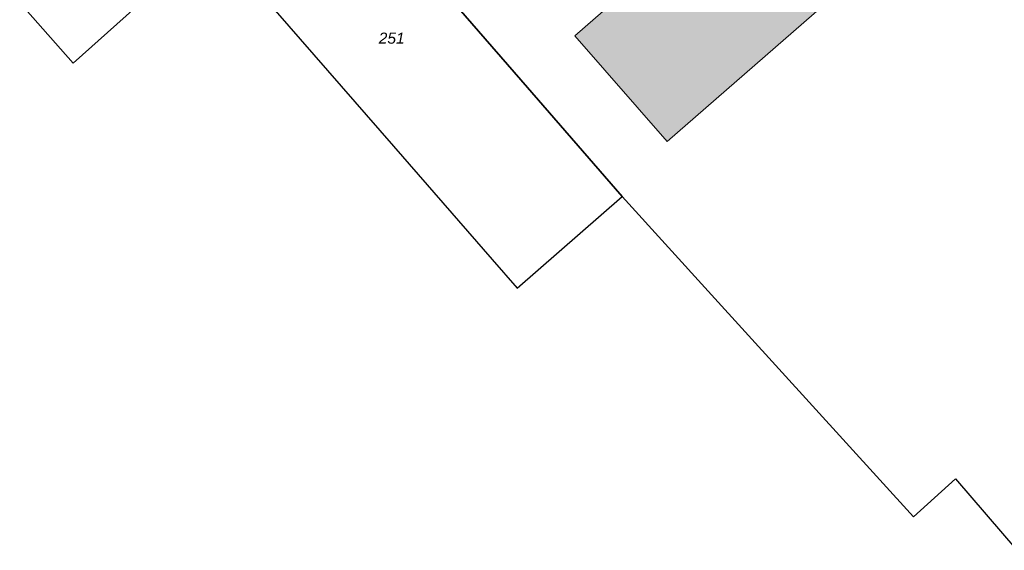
# Model space of a CAD drawing. Header units: metres. Extents: x 32338650 to 32340431, y 5701793 to 5703325.
# Tile 19 of 256: x 32339125 to 32339236, y 5702192 to 5702252. Entities that reach past the tile are written whole.
import ezdxf

# ---------------------------------------------------------------- set-up
doc = ezdxf.new("R2010")
doc.units = ezdxf.units.M
doc.header["$LTSCALE"] = 0.1
for name, color, linetype, lineweight, true_color in [('LPB-BE-Flurstück_Grenze', 7, 'Continuous', 70, 0x004c99), ('LPB-BE-Flurstück_Nummer', 7, 'Continuous', 70, 0x004c99), ('LPB-BE-Gebäude', 7, 'Continuous', 70, 0x004c99)]:
    doc.layers.add(name, color=color, linetype=linetype, lineweight=lineweight, true_color=true_color)
doc.styles.add('Arial (italic)', font='ariali.ttf')

msp = doc.modelspace()

# ---------------------------------------------------------------- hatches: boundary and pattern name
at = {"layer": 'LPB-BE-Gebäude', "linetype": 'Continuous', "lineweight": 0, "true_color": 0xc7c8ca}
msp.add_hatch(color=9, dxfattribs=at).paths.add_polyline_path([(32339218.857, 5702256.57), (32339208.451, 5702268.483), (32339187.526, 5702250.203), (32339197.934, 5702238.287), (32339218.857, 5702256.57)])
msp.add_hatch(color=9, dxfattribs=at).paths.add_polyline_path([(32339218.857, 5702256.57), (32339208.451, 5702268.483), (32339187.526, 5702250.203), (32339197.934, 5702238.287), (32339218.857, 5702256.57)])

# ---------------------------------------------------------------- linework, layer by layer
at = {"layer": 'LPB-BE-Flurstück_Grenze', "color": 253, "linetype": 'Continuous', "lineweight": 25, "true_color": 0xadadad, "transparency": 33554687, "flags": 128}
for points in [[(32339192.835, 5702232.067), (32339181.415, 5702245.226), (32339160.076, 5702269.819), (32339159.886, 5702270.047), (32339148.609, 5702283.04), (32339143.21, 5702289.266), (32339132.141, 5702279.693), (32339134.064, 5702277.512), (32339140.871, 5702269.767), (32339142.028, 5702268.439), (32339142.946, 5702267.4), (32339142.002, 5702266.578), (32339146.303, 5702261.638), (32339152.2, 5702254.861), (32339159.645, 5702246.299), (32339167.071, 5702237.768), (32339172.633, 5702231.376), (32339178.186, 5702224.993), (32339181.014, 5702221.735), (32339192.835, 5702232.067)], [(32339192.835, 5702232.067), (32339181.415, 5702245.226), (32339160.076, 5702269.819), (32339159.886, 5702270.047), (32339148.609, 5702283.04), (32339143.21, 5702289.266), (32339132.141, 5702279.693), (32339134.064, 5702277.512), (32339140.871, 5702269.767), (32339142.028, 5702268.439), (32339142.946, 5702267.4), (32339142.002, 5702266.578), (32339146.303, 5702261.638), (32339152.2, 5702254.861), (32339159.645, 5702246.299), (32339167.071, 5702237.768), (32339172.633, 5702231.376), (32339178.186, 5702224.993), (32339181.014, 5702221.735), (32339192.835, 5702232.067)], [(32339132.995, 5702267.048), (32339126.342, 5702274.677), (32339116.892, 5702266.508), (32339115.18, 5702265.027), (32339116.691, 5702263.314), (32339125.546, 5702253.243), (32339130.938, 5702247.107), (32339141.865, 5702256.887), (32339141.359, 5702257.468), (32339133.769, 5702266.166), (32339132.995, 5702267.048)], [(32339132.995, 5702267.048), (32339126.342, 5702274.677), (32339116.892, 5702266.508), (32339115.18, 5702265.027), (32339116.691, 5702263.314), (32339125.546, 5702253.243), (32339130.938, 5702247.107), (32339141.865, 5702256.887), (32339141.359, 5702257.468), (32339133.769, 5702266.166), (32339132.995, 5702267.048)], [(32339160.076, 5702269.819), (32339181.415, 5702245.226), (32339192.835, 5702232.067), (32339202.928, 5702220.975), (32339225.696, 5702195.956), (32339230.437, 5702200.225), (32339237.345, 5702192.181)], [(32339160.076, 5702269.819), (32339181.415, 5702245.226), (32339192.835, 5702232.067), (32339202.928, 5702220.975), (32339225.696, 5702195.956), (32339230.437, 5702200.225), (32339237.345, 5702192.181)]]:
    msp.add_lwpolyline(points, dxfattribs=at)
at = {"layer": 'LPB-BE-Gebäude', "color": 7, "linetype": 'Continuous', "lineweight": 9, "flags": 128}
msp.add_lwpolyline([(32339218.857, 5702256.57), (32339208.451, 5702268.483), (32339187.526, 5702250.203), (32339197.934, 5702238.287), (32339218.857, 5702256.57)], dxfattribs=at)
msp.add_lwpolyline([(32339218.857, 5702256.57), (32339208.451, 5702268.483), (32339187.526, 5702250.203), (32339197.934, 5702238.287), (32339218.857, 5702256.57)], dxfattribs=at)

# ---------------------------------------------------------------- texts
at = {"layer": 'LPB-BE-Flurstück_Nummer', "color": 252, "true_color": 0x888888, "insert": (32339166.863, 5702250.566), "char_height": 1.25, "width": 4.010625, "attachment_point": 2, "line_spacing_factor": 1.004016, "style": 'Arial (italic)'}
msp.add_mtext('251', dxfattribs=at)
msp.add_mtext('251', dxfattribs=at)

doc.saveas('drawing.dxf')
